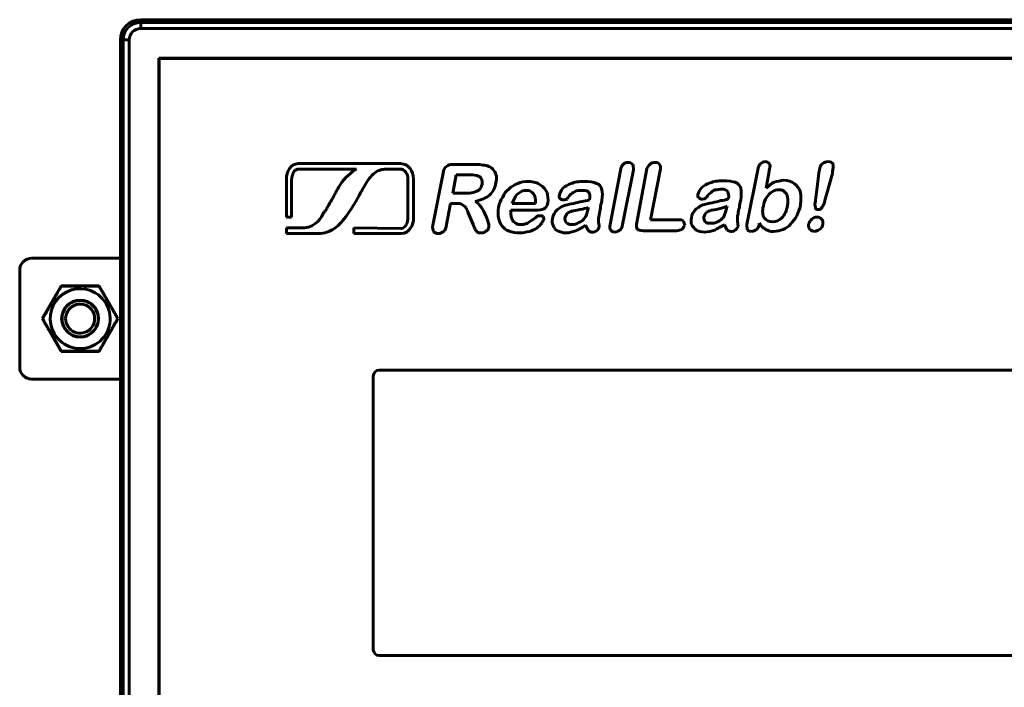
# Model space of a CAD drawing. Header units: millimetres. Extents: x -60 to 67, y -65 to 46.
# Tile 5 of 7: x -60 to 21, y -10 to 46. Entities that reach past the tile are written whole.
import ezdxf

# ---------------------------------------------------------------- set-up
doc = ezdxf.new("R2010")
doc.units = ezdxf.units.MM
doc.linetypes.add('K5LT32769', pattern=[0])
doc.linetypes.add('K5LT_BASIC', pattern=[0])

msp = doc.modelspace()

# ---------------------------------------------------------------- linework, layer by layer
at = {"color": 150, "linetype": 'K5LT32769', "lineweight": 60, "true_color": 0x0080ff}
for p, q in [((-50.478, 45.603), (-50.478, 45.375)), ((-50.478, 45.603), (-50.478, 45.375)), ((56.592, 45.603), (-50.478, 45.603)), ((-50.478, 45.375), (-50.478, 44.878)), ((-50.478, 45.375), (56.592, 45.375)), ((56.592, 44.878), (-50.478, 44.878)), ((-51.927, 43.926), (-52.155, 43.926)), ((-52.155, 43.926), (-52.155, -63.144)), ((-51.927, 43.926), (-52.155, 43.926)), ((-51.927, 43.926), (-51.43, 43.926)), ((-51.927, -63.144), (-51.927, 43.926)), ((-51.927, -63.144), (-51.927, 43.926)), ((-51.927, 43.926), (-51.43, 43.926)), ((-51.43, 43.926), (-51.43, -63.144)), ((-51.43, 43.926), (-51.43, -63.144)), ((55.098, 42.432), (-48.984, 42.432)), ((-48.984, 42.432), (-48.984, -61.65)), ((-59.482, 25.878), (-52.155, 25.878)), ((-60.482, 16.878), (-60.482, 24.878)), ((-58.61, 20.878), (-57.046, 23.587)), ((-57.046, 23.587), (-53.918, 23.587)), ((-53.918, 23.587), (-52.354, 20.878)), ((-57.046, 18.17), (-58.61, 20.878)), ((-52.354, 20.878), (-53.918, 18.17)), ((-53.918, 18.17), (-57.046, 18.17)), ((-59.482, 15.878), (-52.155, 15.878))]:
    msp.add_line(p, q, dxfattribs=at)
at = {"color": 150, "linetype": 'K5LT_BASIC', "lineweight": 60, "true_color": 0x0080ff}
for p, q in [((55.057, 42.391), (-48.943, 42.391)), ((-48.943, 42.391), (-48.943, -61.609)), ((-28.957, 33.719), (-37.443, 33.719)), ((-22.807, 33.635), (-24.675, 33.635)), ((-37.393, 33.253), (-32.63, 33.253)), ((-30.044, 33.253), (-29.007, 33.253)), ((-25.466, 32.902), (-26.314, 28.601)), ((-24.393, 32.786), (-24.675, 31.259)), ((-23.317, 32.786), (-24.393, 32.786)), ((-10.81, 33.126), (-11.659, 28.658)), ((-10.64, 28.658), (-9.734, 33.184)), ((-8.661, 33.126), (-9.452, 28.828)), ((-8.322, 29.052), (-7.527, 33.126)), ((0.563, 33.184), (-0.34, 28.658)), ((1.242, 31.656), (1.527, 33.241)), ((-38.427, 32.371), (-38.427, 29.266)), ((-38.014, 29.266), (-38.014, 32.321)), ((-28.386, 32.371), (-28.386, 29.319)), ((-27.92, 29.319), (-27.92, 32.424)), ((5.543, 32.447), (5.319, 30.638)), ((6.11, 30.638), (6.619, 32.505)), ((-24.675, 31.259), (-23.656, 31.259)), ((-25.184, 28.658), (-24.844, 30.41)), ((-24.844, 30.41), (-24.447, 30.41)), ((-19.752, 30.41), (-17.827, 30.41)), ((-2.038, 30.016), (-1.984, 30.186)), ((-23.317, 29.449), (-22.977, 28.658)), ((-19.864, 29.847), (-17.827, 29.847)), ((-13.472, 29.959), (-13.472, 30.071)), ((-38.427, 29.266), (-38.014, 29.266)), ((-6, 29.052), (-8.322, 29.052)), ((0.678, 28.658), (0.678, 28.77)), ((-38.427, 28.387), (-38.427, 27.922)), ((-36.927, 28.387), (-38.427, 28.387)), ((-38.427, 27.922), (-35.788, 27.922)), ((-32.838, 28.387), (-32.838, 27.922)), ((-28.957, 28.335), (-32.838, 28.387)), ((-32.838, 27.922), (-28.904, 27.922)), ((-28.904, 28.335), (-28.957, 28.335)), ((-8.885, 28.149), (-6.169, 28.149)), ((37.857, 16.621), (-30.743, 16.621)), ((-31.243, 16.121), (-31.243, -6.479)), ((-30.743, -6.979), (37.857, -6.979))]:
    msp.add_line(p, q, dxfattribs=at)
at = {"color": 150, "linetype": 'K5LT32769', "lineweight": 60, "true_color": 0x0080ff}
msp.add_circle((-55.482, 20.878), 1.529, dxfattribs=at)
for centre, radius, start, end in [((-50.478, 43.926), 1.677, 90, 180), ((-50.478, 43.926), 1.449, 90, 180), ((-50.478, 43.926), 1.449, 90, 180), ((-50.478, 43.926), 0.952, 90, 180), ((-50.478, 43.926), 0.952, 90, 180), ((-59.482, 24.878), 1, 90, 180), ((-55.482, 20.878), 2.475, 60, 210), ((-55.482, 20.878), 2.475, 60, 210), ((-55.482, 20.878), 2.475, 30, 60), ((-55.482, 20.878), 2.475, 30, 60), ((-55.482, 20.878), 2.475, 210, 30), ((-55.482, 20.878), 2.475, 210, 30), ((-55.482, 20.878), 1.5, 120, 180), ((-55.482, 20.878), 1.2, 315, 180), ((-55.482, 20.878), 1.2, 315, 180), ((-55.482, 20.878), 1.5, 90, 120), ((-55.482, 20.878), 1.5, 75, 90), ((-55.482, 20.878), 1.5, 315, 75), ((-55.482, 20.878), 1.5, 180, 315), ((-55.482, 20.878), 1.2, 180, 315), ((-55.482, 20.878), 1.2, 180, 315), ((-59.482, 16.878), 1, 180, 270)]:
    msp.add_arc(centre, radius, start, end, dxfattribs=at)
at = {"color": 150, "linetype": 'K5LT_BASIC', "lineweight": 60, "true_color": 0x0080ff}
for centre, start, end in [((-30.743, 16.121), 90, 180), ((-30.743, -6.479), 180, 270)]:
    msp.add_arc(centre, 0.5, start, end, dxfattribs=at)
for points in [[(-37.443, 33.719), (-37.753, 33.666), (-38.014, 33.563), (-38.169, 33.303)], [(-28.181, 33.303), (-28.386, 33.563), (-28.646, 33.666), (-28.957, 33.719)], [(-25.184, 33.465), (-25.354, 33.353), (-25.411, 33.184), (-25.466, 32.902)], [(-24.675, 33.635), (-24.902, 33.635), (-25.072, 33.581), (-25.184, 33.465)], [(-22.186, 33.581), (-22.356, 33.635), (-22.526, 33.635), (-22.807, 33.635)], [(-21.677, 33.465), (-21.847, 33.523), (-21.959, 33.581), (-22.186, 33.581)], [(-21.28, 33.126), (-21.392, 33.296), (-21.507, 33.411), (-21.677, 33.465)], [(-10.583, 33.635), (-10.698, 33.523), (-10.752, 33.353), (-10.81, 33.126)], [(-10.189, 33.805), (-10.301, 33.805), (-10.471, 33.751), (-10.583, 33.635)], [(-9.792, 33.635), (-9.904, 33.751), (-10.019, 33.805), (-10.189, 33.805)], [(-9.734, 33.184), (-9.734, 33.353), (-9.734, 33.523), (-9.792, 33.635)], [(-8.376, 33.635), (-8.491, 33.523), (-8.603, 33.353), (-8.661, 33.126)], [(-7.924, 33.805), (-8.094, 33.805), (-8.264, 33.751), (-8.376, 33.635)], [(-7.585, 33.635), (-7.643, 33.751), (-7.755, 33.805), (-7.924, 33.805)], [(-7.527, 33.126), (-7.473, 33.353), (-7.473, 33.523), (-7.585, 33.635)], [(1.527, 33.693), (1.411, 33.805), (1.299, 33.863), (1.187, 33.863)], [(1.527, 33.241), (1.581, 33.465), (1.581, 33.581), (1.527, 33.693)], [(5.882, 33.693), (5.77, 33.581), (5.658, 33.411), (5.658, 33.184)], [(6.391, 33.863), (6.167, 33.863), (6.052, 33.805), (5.882, 33.693)], [(6.789, 33.635), (6.731, 33.805), (6.561, 33.863), (6.391, 33.863)], [(6.731, 33.014), (6.789, 33.296), (6.789, 33.523), (6.789, 33.635)], [(-38.169, 33.303), (-38.325, 33.045), (-38.427, 32.734), (-38.427, 32.371)], [(-38.014, 32.321), (-37.961, 32.632), (-37.909, 32.89), (-37.806, 33.045)], [(-37.806, 33.045), (-37.704, 33.147), (-37.548, 33.253), (-37.393, 33.253)], [(-32.63, 33.253), (-32.993, 33.045), (-33.667, 32.477), (-33.978, 31.958)], [(-31.907, 31.958), (-31.596, 32.477), (-31.339, 32.787), (-31.025, 32.992)], [(-31.025, 32.992), (-30.714, 33.2), (-30.404, 33.253), (-30.044, 33.253)], [(-29.007, 33.253), (-28.851, 33.253), (-28.696, 33.147), (-28.541, 32.992)], [(-28.541, 32.992), (-28.438, 32.837), (-28.386, 32.632), (-28.386, 32.371)], [(-27.92, 32.424), (-27.92, 32.787), (-28.025, 33.045), (-28.181, 33.303)], [(-22.58, 32.674), (-22.695, 32.732), (-22.919, 32.786), (-23.317, 32.786)], [(-22.298, 32.447), (-22.356, 32.562), (-22.41, 32.617), (-22.58, 32.674)], [(-21.052, 32.674), (-21.11, 32.844), (-21.164, 33.014), (-21.28, 33.126)], [(-21.11, 32.107), (-21.052, 32.277), (-21.052, 32.505), (-21.052, 32.674)], [(5.658, 33.184), (5.6, 33.072), (5.6, 32.786), (5.543, 32.447)], [(6.619, 32.505), (6.677, 32.674), (6.731, 32.844), (6.731, 33.014)], [(-33.978, 31.958), (-34.288, 31.44), (-34.443, 31.129), (-34.648, 30.769)], [(-32.27, 31.337), (-32.164, 31.492), (-32.115, 31.648), (-31.907, 31.958)], [(-22.468, 31.544), (-22.356, 31.656), (-22.298, 31.826), (-22.241, 31.995)], [(-22.241, 31.995), (-22.241, 32.165), (-22.241, 32.335), (-22.298, 32.447)], [(-21.619, 31.089), (-21.338, 31.374), (-21.164, 31.714), (-21.11, 32.107)], [(-19.297, 32.053), (-19.582, 31.938), (-19.806, 31.826), (-20.034, 31.598)], [(-18.394, 32.223), (-18.734, 32.223), (-19.015, 32.165), (-19.297, 32.053)], [(-17.43, 31.938), (-17.658, 32.107), (-17.997, 32.223), (-18.394, 32.223)], [(-16.867, 31.316), (-16.979, 31.544), (-17.148, 31.768), (-17.43, 31.938)], [(-14.884, 32.053), (-15.169, 31.938), (-15.393, 31.826), (-15.563, 31.656)], [(-13.811, 32.223), (-14.263, 32.223), (-14.602, 32.165), (-14.884, 32.053)], [(-12.789, 32.053), (-13.017, 32.165), (-13.356, 32.223), (-13.811, 32.223)], [(-12.338, 31.544), (-12.395, 31.826), (-12.565, 31.995), (-12.789, 32.053)], [(-3.396, 32.107), (-3.681, 31.995), (-3.905, 31.883), (-4.075, 31.714)], [(-2.323, 32.277), (-2.775, 32.277), (-3.114, 32.223), (-3.396, 32.107)], [(-1.305, 32.165), (-1.529, 32.223), (-1.868, 32.277), (-2.323, 32.277)], [(-0.85, 31.656), (-0.907, 31.883), (-1.077, 32.053), (-1.305, 32.165)], [(1.92, 32.165), (1.696, 32.053), (1.469, 31.883), (1.242, 31.656)], [(2.715, 32.335), (2.433, 32.277), (2.148, 32.223), (1.92, 32.165)], [(3.564, 32.053), (3.336, 32.223), (3.054, 32.335), (2.715, 32.335)], [(4.073, 31.374), (3.961, 31.656), (3.791, 31.883), (3.564, 32.053)], [(-33.406, 29.474), (-32.941, 30.095), (-32.683, 30.561), (-32.27, 31.337)], [(-23.656, 31.259), (-23.374, 31.259), (-23.147, 31.259), (-22.977, 31.316)], [(-22.977, 31.316), (-22.75, 31.374), (-22.58, 31.428), (-22.468, 31.544)], [(-22.807, 30.58), (-22.298, 30.695), (-21.901, 30.865), (-21.619, 31.089)], [(-20.034, 31.598), (-20.261, 31.428), (-20.431, 31.204), (-20.543, 30.919)], [(-19.297, 31.204), (-19.467, 31.035), (-19.637, 30.75), (-19.752, 30.41)], [(-18.564, 31.486), (-18.846, 31.486), (-19.073, 31.374), (-19.297, 31.204)], [(-17.997, 31.204), (-18.109, 31.374), (-18.336, 31.486), (-18.564, 31.486)], [(-17.827, 30.41), (-17.827, 30.807), (-17.827, 31.035), (-17.997, 31.204)], [(-16.809, 30.468), (-16.751, 30.75), (-16.809, 31.035), (-16.867, 31.316)], [(-15.563, 31.656), (-15.733, 31.428), (-15.848, 31.259), (-15.848, 31.089)], [(-15.223, 30.75), (-15.223, 30.807), (-15.111, 30.919), (-14.999, 31.089)], [(-14.999, 31.089), (-14.884, 31.204), (-14.714, 31.316), (-14.602, 31.374)], [(-14.602, 31.374), (-14.432, 31.486), (-14.205, 31.486), (-13.981, 31.486)], [(-13.981, 31.486), (-13.641, 31.486), (-13.472, 31.428), (-13.414, 31.316)], [(-13.414, 31.316), (-13.302, 31.204), (-13.302, 30.977), (-13.356, 30.695)], [(-12.338, 30.638), (-12.28, 31.035), (-12.28, 31.316), (-12.338, 31.544)], [(-4.075, 31.714), (-4.244, 31.544), (-4.36, 31.316), (-4.414, 31.147)], [(-4.414, 31.147), (-4.414, 31.035), (-4.414, 30.919), (-4.302, 30.865)], [(-3.793, 30.807), (-3.735, 30.865), (-3.623, 30.977), (-3.511, 31.147)], [(-3.511, 31.147), (-3.396, 31.259), (-3.226, 31.374), (-3.114, 31.486)], [(-3.114, 31.486), (-2.944, 31.544), (-2.775, 31.544), (-2.493, 31.598)], [(-2.493, 31.598), (-2.153, 31.598), (-1.984, 31.486), (-1.926, 31.374)], [(-1.926, 31.374), (-1.868, 31.259), (-1.814, 31.035), (-1.868, 30.807)], [(-0.85, 30.695), (-0.795, 31.089), (-0.795, 31.374), (-0.85, 31.656)], [(1.751, 31.374), (1.527, 31.259), (1.411, 31.089), (1.299, 30.919)], [(2.318, 31.544), (2.09, 31.544), (1.92, 31.486), (1.751, 31.374)], [(2.773, 31.374), (2.657, 31.486), (2.487, 31.544), (2.318, 31.544)], [(2.997, 30.919), (2.997, 31.147), (2.885, 31.259), (2.773, 31.374)], [(4.073, 30.24), (4.131, 30.695), (4.131, 31.035), (4.073, 31.374)], [(-34.648, 30.769), (-34.804, 30.508), (-34.959, 30.25), (-35.167, 29.837)], [(-24.447, 30.41), (-24.223, 30.41), (-24.053, 30.41), (-23.938, 30.356)], [(-23.938, 30.356), (-23.826, 30.298), (-23.714, 30.186), (-23.598, 30.071)], [(-22.298, 30.071), (-22.468, 30.298), (-22.638, 30.468), (-22.807, 30.58)], [(-20.543, 30.919), (-20.713, 30.695), (-20.825, 30.41), (-20.883, 30.071)], [(-17.148, 29.959), (-16.979, 30.016), (-16.867, 30.186), (-16.809, 30.468)], [(-15.223, 30.298), (-15.509, 30.24), (-15.79, 30.071), (-16.018, 29.901)], [(-15.509, 30.695), (-15.393, 30.695), (-15.281, 30.75), (-15.223, 30.75)], [(-14.66, 30.41), (-14.942, 30.356), (-15.111, 30.298), (-15.223, 30.298)], [(-13.981, 30.58), (-14.205, 30.525), (-14.432, 30.468), (-14.66, 30.41)], [(-13.356, 30.695), (-13.584, 30.638), (-13.811, 30.58), (-13.981, 30.58)], [(-12.45, 30.016), (-12.45, 30.186), (-12.395, 30.41), (-12.338, 30.638)], [(-3.735, 30.356), (-4.075, 30.298), (-4.302, 30.128), (-4.53, 29.959)], [(-4.302, 30.865), (-4.244, 30.807), (-4.132, 30.75), (-4.02, 30.75)], [(-4.02, 30.75), (-3.905, 30.75), (-3.793, 30.807), (-3.793, 30.807)], [(-3.226, 30.468), (-3.453, 30.41), (-3.623, 30.356), (-3.735, 30.356)], [(-2.493, 30.638), (-2.717, 30.58), (-2.944, 30.525), (-3.226, 30.468)], [(-1.984, 30.186), (-2.153, 30.128), (-2.377, 30.016), (-2.663, 29.959)], [(-1.868, 30.807), (-2.096, 30.695), (-2.323, 30.638), (-2.493, 30.638)], [(-0.965, 30.071), (-0.965, 30.24), (-0.907, 30.468), (-0.85, 30.695)], [(1.017, 30.186), (0.902, 29.789), (0.96, 29.449), (1.072, 29.222)], [(1.299, 30.919), (1.13, 30.695), (1.072, 30.468), (1.017, 30.186)], [(2.545, 29.222), (2.773, 29.449), (2.942, 29.789), (2.997, 30.24)], [(2.997, 30.24), (3.054, 30.468), (3.054, 30.75), (2.997, 30.919)], [(3.791, 29.392), (3.903, 29.677), (4.015, 29.959), (4.073, 30.24)], [(5.319, 30.638), (5.261, 30.41), (5.261, 30.186), (5.319, 30.071)], [(5.543, 29.901), (5.713, 29.901), (5.828, 29.959), (5.882, 30.128)], [(5.882, 30.128), (5.998, 30.24), (6.052, 30.41), (6.11, 30.638)], [(-35.322, 29.682), (-35.53, 29.266), (-35.996, 28.44), (-36.927, 28.387)], [(-35.167, 29.837), (-35.22, 29.785), (-35.269, 29.732), (-35.322, 29.682)], [(-34.443, 28.335), (-34.08, 28.595), (-33.717, 29.008), (-33.406, 29.474)], [(-28.386, 29.319), (-28.336, 28.8), (-28.594, 28.387), (-28.904, 28.335)], [(-28.904, 27.922), (-28.336, 27.922), (-27.87, 28.543), (-27.92, 29.319)], [(-23.598, 30.071), (-23.486, 29.901), (-23.429, 29.677), (-23.317, 29.449)], [(-21.959, 29.449), (-22.071, 29.677), (-22.186, 29.901), (-22.298, 30.071)], [(-21.731, 28.828), (-21.789, 28.998), (-21.847, 29.222), (-21.959, 29.449)], [(-20.883, 30.071), (-20.995, 29.449), (-20.883, 28.94), (-20.601, 28.543)], [(-19.806, 29.222), (-19.864, 29.392), (-19.864, 29.619), (-19.864, 29.847)], [(-17.715, 29.337), (-17.827, 29.222), (-17.997, 29.11), (-18.055, 29.052)], [(-17.827, 29.847), (-17.545, 29.847), (-17.318, 29.901), (-17.148, 29.959)], [(-17.43, 29.392), (-17.545, 29.392), (-17.658, 29.392), (-17.715, 29.337)], [(-17.206, 29.337), (-17.26, 29.392), (-17.376, 29.392), (-17.43, 29.392)], [(-17.148, 29.052), (-17.148, 29.168), (-17.148, 29.28), (-17.206, 29.337)], [(-16.018, 29.901), (-16.242, 29.677), (-16.357, 29.449), (-16.412, 29.168)], [(-15.169, 29.619), (-15.281, 29.507), (-15.339, 29.392), (-15.393, 29.222)], [(-14.772, 29.789), (-14.942, 29.731), (-15.054, 29.677), (-15.169, 29.619)], [(-14.151, 29.901), (-14.49, 29.847), (-14.66, 29.789), (-14.772, 29.789)], [(-13.472, 30.071), (-13.641, 30.016), (-13.865, 29.959), (-14.151, 29.901)], [(-13.811, 29.168), (-13.641, 29.337), (-13.584, 29.561), (-13.472, 29.959)], [(-12.62, 28.828), (-12.62, 29.052), (-12.62, 29.28), (-12.565, 29.449)], [(-12.565, 29.449), (-12.508, 29.677), (-12.508, 29.847), (-12.45, 30.016)], [(-4.53, 29.959), (-4.754, 29.731), (-4.924, 29.507), (-4.924, 29.222)], [(-3.681, 29.677), (-3.793, 29.561), (-3.851, 29.449), (-3.905, 29.28)], [(-3.341, 29.847), (-3.453, 29.789), (-3.566, 29.731), (-3.681, 29.677)], [(-2.663, 29.959), (-3.002, 29.901), (-3.226, 29.847), (-3.341, 29.847)], [(-2.323, 29.222), (-2.208, 29.392), (-2.096, 29.677), (-2.038, 30.016)], [(-1.135, 28.882), (-1.135, 29.11), (-1.135, 29.337), (-1.077, 29.507)], [(-1.077, 29.507), (-1.077, 29.731), (-1.019, 29.901), (-0.965, 30.071)], [(3.282, 28.713), (3.452, 28.882), (3.621, 29.11), (3.791, 29.392)], [(5.319, 30.071), (5.319, 29.959), (5.431, 29.901), (5.543, 29.901)], [(-26.314, 28.601), (-26.372, 28.373), (-26.314, 28.203), (-26.26, 28.091)], [(-25.411, 28.091), (-25.296, 28.203), (-25.242, 28.373), (-25.184, 28.658)], [(-22.977, 28.658), (-22.919, 28.489), (-22.865, 28.373), (-22.807, 28.261)], [(-21.677, 28.431), (-21.677, 28.489), (-21.677, 28.601), (-21.731, 28.828)], [(-20.601, 28.543), (-20.316, 28.149), (-19.806, 27.979), (-19.127, 27.979)], [(-19.525, 28.828), (-19.694, 28.882), (-19.752, 29.052), (-19.806, 29.222)], [(-19.073, 28.658), (-19.243, 28.658), (-19.413, 28.713), (-19.525, 28.828)], [(-18.676, 28.713), (-18.788, 28.658), (-18.903, 28.658), (-19.073, 28.658)], [(-18.394, 28.828), (-18.506, 28.77), (-18.618, 28.713), (-18.676, 28.713)], [(-18.055, 29.052), (-18.167, 28.998), (-18.279, 28.94), (-18.394, 28.828)], [(-17.715, 28.373), (-17.545, 28.489), (-17.43, 28.601), (-17.318, 28.77)], [(-17.318, 28.77), (-17.26, 28.882), (-17.206, 28.998), (-17.148, 29.052)], [(-16.412, 29.168), (-16.469, 28.94), (-16.469, 28.77), (-16.357, 28.601)], [(-16.357, 28.601), (-16.3, 28.373), (-16.187, 28.261), (-16.018, 28.149)], [(-15.393, 29.222), (-15.393, 29.11), (-15.393, 28.94), (-15.281, 28.828)], [(-15.281, 28.828), (-15.169, 28.713), (-14.999, 28.658), (-14.83, 28.658)], [(-14.83, 28.658), (-14.602, 28.658), (-14.432, 28.713), (-14.263, 28.828)], [(-14.49, 28.149), (-14.263, 28.261), (-13.981, 28.373), (-13.696, 28.601)], [(-14.263, 28.828), (-14.035, 28.882), (-13.865, 29.052), (-13.811, 29.168)], [(-13.696, 28.601), (-13.584, 28.373), (-13.526, 28.261), (-13.414, 28.149)], [(-12.565, 28.431), (-12.565, 28.489), (-12.565, 28.658), (-12.62, 28.828)], [(-11.659, 28.658), (-11.716, 28.431), (-11.716, 28.319), (-11.601, 28.203)], [(-10.868, 28.203), (-10.752, 28.261), (-10.64, 28.431), (-10.64, 28.658)], [(-9.452, 28.828), (-9.51, 28.601), (-9.51, 28.373), (-9.394, 28.261)], [(-5.602, 28.94), (-5.66, 29.052), (-5.83, 29.052), (-6, 29.052)], [(-5.718, 28.261), (-5.602, 28.373), (-5.548, 28.489), (-5.49, 28.601)], [(-5.49, 28.601), (-5.49, 28.713), (-5.548, 28.828), (-5.602, 28.94)], [(-4.924, 29.222), (-4.981, 28.998), (-4.981, 28.828), (-4.924, 28.658)], [(-4.924, 28.658), (-4.811, 28.489), (-4.699, 28.319), (-4.53, 28.203)], [(-3.905, 29.28), (-3.905, 29.168), (-3.905, 28.998), (-3.793, 28.882)], [(-3.793, 28.882), (-3.681, 28.77), (-3.566, 28.77), (-3.341, 28.77)], [(-3.341, 28.77), (-3.172, 28.77), (-2.944, 28.77), (-2.775, 28.882)], [(-3.002, 28.203), (-2.775, 28.319), (-2.493, 28.489), (-2.208, 28.658)], [(-2.775, 28.882), (-2.547, 28.998), (-2.435, 29.11), (-2.323, 29.222)], [(-2.208, 28.658), (-2.153, 28.489), (-2.038, 28.319), (-1.984, 28.203)], [(-1.077, 28.489), (-1.077, 28.543), (-1.077, 28.713), (-1.135, 28.882)], [(-0.34, 28.658), (-0.34, 28.489), (-0.34, 28.319), (-0.286, 28.203)], [(0.451, 28.261), (0.563, 28.319), (0.62, 28.489), (0.678, 28.658)], [(0.678, 28.77), (0.79, 28.658), (0.848, 28.543), (0.902, 28.489)], [(1.072, 29.222), (1.242, 28.998), (1.469, 28.882), (1.808, 28.882)], [(1.808, 28.882), (2.036, 28.882), (2.318, 28.998), (2.545, 29.222)], [(2.657, 28.261), (2.885, 28.373), (3.112, 28.489), (3.282, 28.713)], [(5.034, 29.11), (4.864, 28.998), (4.81, 28.828), (4.752, 28.713)], [(4.752, 28.713), (4.752, 28.489), (4.752, 28.373), (4.864, 28.261)], [(5.431, 29.28), (5.261, 29.28), (5.149, 29.222), (5.034, 29.11)], [(5.828, 29.11), (5.713, 29.222), (5.6, 29.28), (5.431, 29.28)], [(5.658, 28.261), (5.828, 28.373), (5.882, 28.489), (5.94, 28.713)], [(5.94, 28.713), (5.94, 28.828), (5.94, 28.998), (5.828, 29.11)], [(-35.788, 27.922), (-35.269, 27.922), (-34.856, 28.077), (-34.443, 28.335)], [(-26.26, 28.091), (-26.202, 27.979), (-26.033, 27.922), (-25.863, 27.922)], [(-25.863, 27.922), (-25.693, 27.922), (-25.581, 27.979), (-25.411, 28.091)], [(-22.807, 28.261), (-22.75, 28.203), (-22.695, 28.091), (-22.638, 28.034)], [(-22.638, 28.034), (-22.58, 27.979), (-22.468, 27.979), (-22.356, 27.979)], [(-22.356, 27.979), (-22.241, 27.979), (-22.128, 27.979), (-22.016, 28.034)], [(-22.016, 28.034), (-21.959, 28.091), (-21.847, 28.149), (-21.789, 28.203)], [(-21.789, 28.203), (-21.731, 28.261), (-21.731, 28.319), (-21.677, 28.431)], [(-19.127, 27.979), (-18.846, 27.979), (-18.618, 28.034), (-18.336, 28.091)], [(-18.336, 28.091), (-18.109, 28.149), (-17.885, 28.261), (-17.715, 28.373)], [(-16.018, 28.149), (-15.79, 28.034), (-15.563, 27.979), (-15.339, 27.979)], [(-15.339, 27.979), (-15.054, 27.979), (-14.772, 28.034), (-14.49, 28.149)], [(-13.414, 28.149), (-13.356, 28.034), (-13.244, 28.034), (-13.132, 28.034)], [(-13.132, 28.034), (-13.017, 28.034), (-12.905, 28.034), (-12.789, 28.149)], [(-12.789, 28.149), (-12.677, 28.203), (-12.62, 28.319), (-12.565, 28.431)], [(-11.601, 28.203), (-11.547, 28.091), (-11.431, 28.034), (-11.262, 28.034)], [(-11.262, 28.034), (-11.092, 28.034), (-10.98, 28.091), (-10.868, 28.203)], [(-9.394, 28.261), (-9.34, 28.203), (-9.17, 28.149), (-8.885, 28.149)], [(-6.169, 28.149), (-6, 28.149), (-5.83, 28.203), (-5.718, 28.261)], [(-4.53, 28.203), (-4.36, 28.091), (-4.132, 28.034), (-3.851, 28.034)], [(-3.851, 28.034), (-3.566, 28.034), (-3.284, 28.091), (-3.002, 28.203)], [(-1.984, 28.203), (-1.868, 28.149), (-1.756, 28.091), (-1.698, 28.091)], [(-1.698, 28.091), (-1.529, 28.091), (-1.417, 28.091), (-1.305, 28.203)], [(-1.305, 28.203), (-1.189, 28.319), (-1.135, 28.373), (-1.077, 28.489)], [(-0.286, 28.203), (-0.228, 28.149), (-0.116, 28.091), (0.053, 28.091)], [(0.053, 28.091), (0.169, 28.091), (0.339, 28.149), (0.451, 28.261)], [(0.902, 28.489), (0.96, 28.431), (1.017, 28.373), (1.13, 28.319)], [(1.13, 28.319), (1.187, 28.261), (1.299, 28.203), (1.469, 28.149)], [(1.469, 28.149), (1.581, 28.091), (1.751, 28.091), (1.866, 28.091)], [(1.866, 28.091), (2.148, 28.091), (2.375, 28.149), (2.657, 28.261)], [(4.864, 28.261), (4.979, 28.149), (5.091, 28.091), (5.261, 28.091)], [(5.261, 28.091), (5.373, 28.149), (5.543, 28.149), (5.658, 28.261)]]:
    msp.add_open_spline(points, degree=3, dxfattribs=at)
for points in [[(1.187, 33.863), (1.017, 33.863), (0.902, 33.805), (0.678, 33.581), (0.563, 33.411), (0.563, 33.184)], [(-15.848, 31.089), (-15.902, 30.977), (-15.848, 30.865), (-15.733, 30.75), (-15.621, 30.695), (-15.509, 30.695)]]:
    msp.add_open_spline(points, degree=3, knots=[0, 0, 0, 0, 1.5, 1.5, 3, 3, 3, 3], dxfattribs=at)
at = {"color": 150, "linetype": 'K5LT32769', "lineweight": 60, "true_color": 0x0080ff}
for points, knots in [([(-57.037, 23.571), (-57.058, 23.535), (-57.094, 23.473), (-57.146, 23.384), (-57.209, 23.277), (-57.273, 23.17), (-57.336, 23.062), (-57.39, 22.97), (-57.45, 22.867), (-57.516, 22.754), (-57.583, 22.639), (-57.641, 22.539), (-57.69, 22.455), (-57.745, 22.361), (-57.799, 22.267), (-57.853, 22.174), (-57.893, 22.104), (-57.934, 22.034), (-57.973, 21.965), (-58.012, 21.897), (-58.05, 21.83), (-58.088, 21.763), (-58.193, 21.581), (-58.303, 21.388), (-58.419, 21.183), (-58.476, 21.081), (-58.534, 20.98), (-58.572, 20.912), (-58.591, 20.878)], [0, 0, 0, 0, 0.04046, 0.070805, 0.10115, 0.161841, 0.192186, 0.222531, 0.264723, 0.306916, 0.349108, 0.3913, 0.417041, 0.442782, 0.494265, 0.520006, 0.545747, 0.571488, 0.597229, 0.621764, 0.646299, 0.670834, 0.695369, 0.847684, 0.885763, 0.923842, 0.961921, 1, 1, 1, 1]), ([(-53.927, 23.571), (-53.979, 23.572), (-54.081, 23.572), (-54.234, 23.574), (-54.388, 23.575), (-54.542, 23.576), (-54.697, 23.577), (-54.902, 23.578), (-55.084, 23.579), (-55.241, 23.579), (-55.322, 23.579), (-55.402, 23.579), (-55.483, 23.579), (-55.563, 23.579), (-55.644, 23.579), (-55.725, 23.579), (-55.805, 23.579), (-55.884, 23.579), (-55.964, 23.578), (-56.043, 23.578), (-56.121, 23.578), (-56.196, 23.577), (-56.27, 23.577), (-56.344, 23.576), (-56.445, 23.576), (-56.573, 23.575), (-56.728, 23.574), (-56.857, 23.573), (-56.959, 23.572), (-57.011, 23.571), (-57.037, 23.571)], [0, 0, 0, 0, 0.05, 0.1, 0.15, 0.2, 0.249496, 0.298991, 0.397982, 0.423555, 0.449128, 0.4747, 0.500273, 0.525845, 0.551418, 0.576991, 0.602563, 0.627879, 0.653195, 0.678511, 0.703827, 0.727554, 0.751282, 0.775009, 0.798737, 0.849053, 0.899368, 0.949684, 0.974842, 1, 1, 1, 1]), ([(-53.143, 22.229), (-53.15, 22.241), (-53.164, 22.265), (-53.195, 22.32), (-53.237, 22.393), (-53.29, 22.483), (-53.357, 22.599), (-53.423, 22.712), (-53.488, 22.823), (-53.537, 22.906), (-53.586, 22.99), (-53.634, 23.073), (-53.683, 23.156), (-53.732, 23.239), (-53.781, 23.322), (-53.83, 23.405), (-53.878, 23.488), (-53.911, 23.543), (-53.927, 23.571)], [0, 0, 0, 0, 0.026565, 0.053129, 0.119541, 0.185953, 0.252364, 0.376182, 0.438091, 0.5, 0.5625, 0.625, 0.6875, 0.75, 0.8125, 0.875, 0.9375, 1, 1, 1, 1]), ([(-52.373, 20.878), (-52.398, 20.923), (-52.449, 21.012), (-52.524, 21.146), (-52.6, 21.28), (-52.676, 21.414), (-52.74, 21.526), (-52.791, 21.616), (-52.841, 21.703), (-52.89, 21.788), (-52.938, 21.873), (-52.976, 21.939), (-53.016, 22.009), (-53.058, 22.082), (-53.1, 22.155), (-53.129, 22.204), (-53.143, 22.229)], [0, 0, 0, 0, 0.1, 0.2, 0.3, 0.4, 0.5, 0.55, 0.6, 0.692947, 0.73942, 0.785894, 0.83942, 0.892947, 0.946473, 1, 1, 1, 1]), ([(-58.591, 20.878), (-58.566, 20.834), (-58.515, 20.744), (-58.44, 20.611), (-58.364, 20.477), (-58.288, 20.343), (-58.224, 20.231), (-58.173, 20.141), (-58.123, 20.054), (-58.074, 19.968), (-58.026, 19.884), (-57.988, 19.817), (-57.948, 19.748), (-57.906, 19.675), (-57.863, 19.601), (-57.835, 19.552), (-57.821, 19.528)], [0, 0, 0, 0, 0.1, 0.2, 0.3, 0.4, 0.5, 0.55, 0.6, 0.693012, 0.739518, 0.786025, 0.839518, 0.893012, 0.946506, 1, 1, 1, 1]), ([(-53.927, 18.186), (-53.906, 18.221), (-53.87, 18.283), (-53.817, 18.372), (-53.755, 18.479), (-53.691, 18.587), (-53.628, 18.695), (-53.574, 18.787), (-53.514, 18.89), (-53.448, 19.003), (-53.381, 19.118), (-53.323, 19.217), (-53.274, 19.302), (-53.219, 19.396), (-53.165, 19.489), (-53.111, 19.582), (-53.071, 19.653), (-53.03, 19.723), (-52.991, 19.792), (-52.952, 19.86), (-52.914, 19.926), (-52.875, 19.993), (-52.771, 20.176), (-52.661, 20.369), (-52.545, 20.574), (-52.488, 20.675), (-52.43, 20.777), (-52.392, 20.844), (-52.373, 20.878)], [0, 0, 0, 0, 0.04046, 0.070805, 0.10115, 0.161841, 0.192186, 0.222531, 0.264723, 0.306916, 0.349108, 0.3913, 0.417041, 0.442782, 0.494265, 0.520006, 0.545747, 0.571488, 0.597229, 0.621764, 0.646299, 0.670834, 0.695369, 0.847684, 0.885763, 0.923842, 0.961921, 1, 1, 1, 1]), ([(-57.821, 19.528), (-57.81, 19.508), (-57.787, 19.469), (-57.753, 19.41), (-57.719, 19.351), (-57.681, 19.286), (-57.64, 19.215), (-57.595, 19.138), (-57.55, 19.061), (-57.481, 18.943), (-57.408, 18.817), (-57.33, 18.684), (-57.271, 18.584), (-57.212, 18.485), (-57.154, 18.385), (-57.095, 18.286), (-57.056, 18.219), (-57.037, 18.186)], [0, 0, 0, 0, 0.043116, 0.086233, 0.129349, 0.172465, 0.229349, 0.286233, 0.343116, 0.4, 0.55, 0.625, 0.7, 0.775, 0.85, 0.925, 1, 1, 1, 1]), ([(-57.037, 18.186), (-57.016, 18.185), (-56.975, 18.185), (-56.903, 18.184), (-56.82, 18.184), (-56.696, 18.183), (-56.571, 18.182), (-56.446, 18.181), (-56.339, 18.18), (-56.22, 18.18), (-56.089, 18.179), (-55.978, 18.178), (-55.89, 18.178), (-55.819, 18.178), (-55.743, 18.178), (-55.662, 18.177), (-55.581, 18.177), (-55.5, 18.177), (-55.419, 18.177), (-55.338, 18.177), (-55.257, 18.178), (-55.177, 18.178), (-55.099, 18.178), (-55.022, 18.178), (-54.945, 18.179), (-54.854, 18.179), (-54.75, 18.18), (-54.591, 18.18), (-54.434, 18.182), (-54.277, 18.183), (-54.161, 18.184), (-54.044, 18.185), (-53.966, 18.185), (-53.927, 18.186)], [0, 0, 0, 0, 0.02023, 0.04046, 0.070805, 0.10115, 0.161841, 0.192186, 0.222531, 0.264723, 0.306916, 0.349108, 0.370204, 0.3913, 0.417041, 0.442782, 0.468524, 0.494265, 0.520006, 0.545747, 0.571488, 0.597229, 0.621764, 0.646299, 0.670834, 0.695369, 0.733448, 0.771527, 0.847684, 0.885763, 0.923842, 0.961921, 1, 1, 1, 1])]:
    msp.add_open_spline(points, degree=3, knots=knots, dxfattribs=at)

doc.saveas('drawing.dxf')
